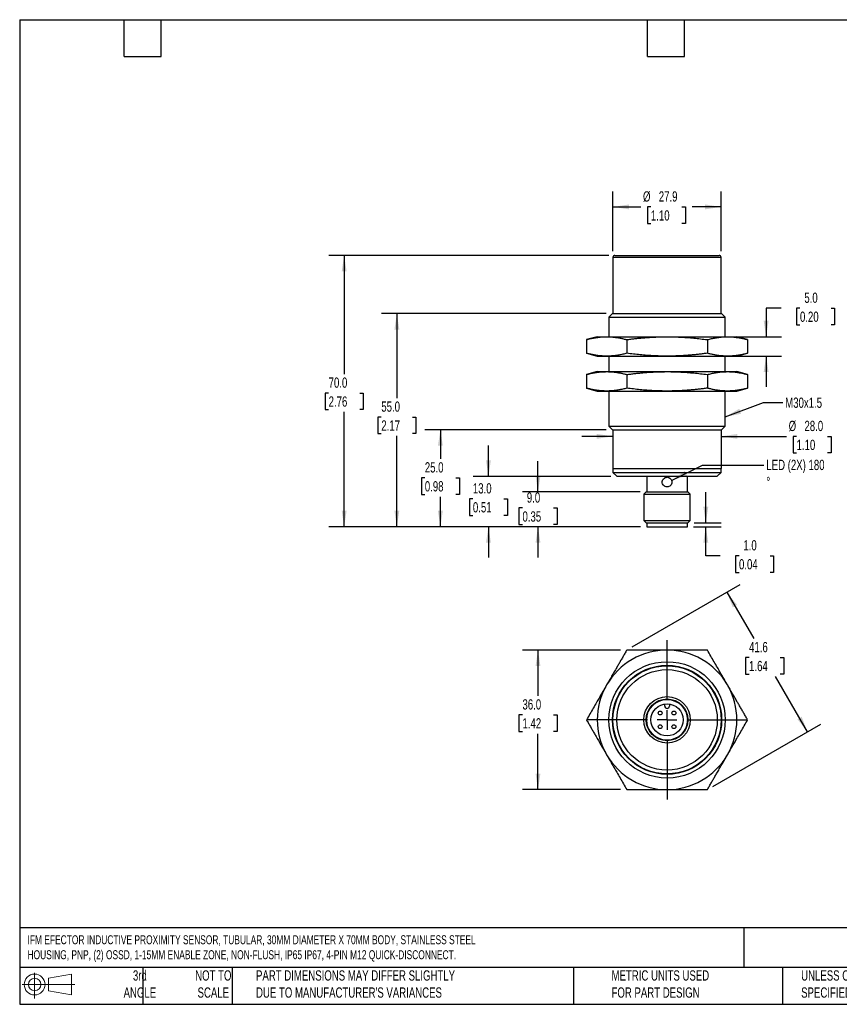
# Model space of a CAD drawing. Header units: millimetres. Extents: x 6 to 273, y 6 to 210.
# Tile 1 of 2: x 6 to 175, y 6 to 210. Entities that reach past the tile are written whole.
import ezdxf

# ---------------------------------------------------------------- set-up
doc = ezdxf.new("R2010")
doc.units = ezdxf.units.MM
doc.linetypes.add('CENTERX2', pattern=[20.32, 12.7, -2.54, 2.54, -2.54])
doc.layers.add('CENTER', color=40, linetype='CENTERX2')
doc.layers.add('DIMENSIONS', color=140, linetype='Continuous', lineweight=25)
doc.layers.add('TEXT', color=140, linetype='Continuous', lineweight=25)
doc.styles.add('SLDTEXTSTYLE0', font='TXT', dxfattribs={"width": 0.7})
doc.dimstyles.new('SLDDIMSTYLE0', dxfattribs={"dimtxt": 2.158008, "dimasz": 3.302, "dimexe": 0, "dimexo": 0.0625, "dimgap": 0.539502, "dimtad": 0, "dimtih": 1, "dimtoh": 1, "dimlfac": 1.25, "dimrnd": 1e-09, "dimzin": 4, "dimdsep": 46, "dimtxsty": 'SLDTEXTSTYLE0', "dimsah": 1, "dimcen": 0.09, "dimadec": 0, "dimazin": 1, "dimtfac": 1, "dimtmove": 0, "dimatfit": 0, "dimfxl": 0, "dimfrac": 2, "dimtolj": 1, "dimtzin": 12, "dimarcsym": 0})
doc.dimstyles.new('SLDDIMSTYLE1', dxfattribs={"dimtxt": 2.158008, "dimasz": 3.302, "dimexe": 0, "dimexo": 0.0625, "dimgap": 0.539502, "dimtad": 0, "dimtih": 1, "dimtoh": 1, "dimlfac": 1.25, "dimrnd": 1e-09, "dimzin": 4, "dimdsep": 46, "dimtxsty": 'SLDTEXTSTYLE0', "dimsah": 1, "dimcen": 0.09, "dimadec": 0, "dimazin": 1, "dimtfac": 1, "dimtofl": 0, "dimtmove": 0, "dimatfit": 3, "dimfxl": 0, "dimfrac": 2, "dimtolj": 1, "dimtzin": 12, "dimarcsym": 0})
doc.dimstyles.new('SLDDIMSTYLE2', dxfattribs={"dimtxt": 2.158008, "dimasz": 3.302, "dimexe": 0, "dimexo": 0.0625, "dimgap": 0.539502, "dimtad": 0, "dimtih": 1, "dimtoh": 1, "dimlfac": 1.25, "dimrnd": 1e-09, "dimzin": 12, "dimdsep": 46, "dimtxsty": 'SLDTEXTSTYLE0', "dimsah": 1, "dimcen": 0.09, "dimadec": 0, "dimazin": 3, "dimtfac": 1, "dimtofl": 0, "dimtmove": 0, "dimatfit": 3, "dimfxl": 0, "dimfrac": 2, "dimtolj": 1, "dimtzin": 12, "dimarcsym": 0})
doc.dimstyles.new('SLDDIMSTYLE3', dxfattribs={"dimtxt": 0.18, "dimasz": 3.302, "dimexe": 0, "dimexo": 0.0625, "dimgap": 0, "dimtad": 0, "dimtih": 1, "dimtoh": 1, "dimdec": 0, "dimrnd": 1e-09, "dimzin": 0, "dimdsep": 46, "dimtxsty": 'Standard', "dimsah": 1, "dimcen": 0.09, "dimadec": 0, "dimazin": 0, "dimtfac": 3.302, "dimtdec": 0, "dimtofl": 0, "dimtmove": 0, "dimatfit": 3, "dimfxl": 0, "dimfrac": 2, "dimtolj": 1, "dimtzin": 0, "dimarcsym": 0})

# ---------------------------------------------------------------- blocks, each defined once
blk = doc.blocks.new('Block11')
at = {"color": 7, "linetype": 'Continuous', "lineweight": 18}
for p, q in [((2.59, 5.31), (2.59, 0)), ((5.48, 4.17), (10.18, 5.03)), ((5.48, 1.6), (5.48, 4.17)), ((10.18, 5.03), (10.18, 0.73)), ((0, 2.88), (10.87, 2.88)), ((5.48, 1.6), (10.18, 0.73))]:
    blk.add_line(p, q, dxfattribs=at)
for radius in [2.15, 1.29]:
    blk.add_circle((2.59, 2.88), radius, dxfattribs=at)
blk = doc.blocks.new('Block12')
at = {"color": 7, "linetype": 'Continuous'}
blk.add_blockref('Block11', (0, 0), dxfattribs=at)
blk = doc.blocks.new('_D')
at = {"layer": 'DIMENSIONS'}
for p, q in [((147.93, 105.71), (147.93, 112.06)), ((145.51, 105.71), (151.11, 105.71)), ((145.4, 104.91), (151.11, 104.91)), ((147.93, 98.92), (147.93, 104.91)), ((150.89, 98.92), (147.93, 98.92)), ((154.78, 98.92), (154.06, 98.92)), ((154.06, 98.92), (154.06, 95.49)), ((161.19, 98.92), (161.92, 98.92)), ((161.92, 98.92), (161.92, 95.49)), ((154.06, 95.49), (154.78, 95.49)), ((161.92, 95.49), (161.19, 95.49))]:
    blk.add_line(p, q, dxfattribs=at)
for points in [[(147.93, 105.71), (148.44, 109.02), (147.42, 109.02)], [(147.93, 104.91), (147.42, 101.61), (148.44, 101.61)]]:
    blk.add_solid(points, dxfattribs=at)
at = {"layer": 'DIMENSIONS', "char_height": 2.117, "attachment_point": 1, "style": 'SLDTEXTSTYLE0'}
for s, insert in [('1.0', (155.68, 102.14)), ('0.04', (154.78, 98.22))]:
    blk.add_mtext(s, dxfattribs=dict(at, insert=insert))
blk = doc.blocks.new('_D_1')
at = {"layer": 'DIMENSIONS'}
for p, q in [((113.3, 112.11), (113.3, 118.46)), ((134.36, 112.11), (110.13, 112.11)), ((110.1, 108.78), (109.37, 108.78)), ((109.37, 108.78), (109.37, 105.35)), ((116.51, 108.78), (117.24, 108.78)), ((117.24, 108.78), (117.24, 105.35)), ((109.37, 105.35), (110.1, 105.35)), ((134.46, 104.91), (110.13, 104.91)), ((113.3, 104.91), (113.3, 98.56)), ((117.24, 105.35), (116.51, 105.35))]:
    blk.add_line(p, q, dxfattribs=at)
for points in [[(113.3, 112.11), (113.81, 115.42), (112.8, 115.42)], [(113.3, 104.91), (112.8, 101.61), (113.81, 101.61)]]:
    blk.add_solid(points, dxfattribs=at)
at = {"layer": 'DIMENSIONS', "char_height": 2.117, "attachment_point": 1, "style": 'SLDTEXTSTYLE0'}
for s, insert in [('9.0', (111, 112)), ('0.35', (110.1, 108.08))]:
    blk.add_mtext(s, dxfattribs=dict(at, insert=insert))
blk = doc.blocks.new('_D_2')
at = {"layer": 'DIMENSIONS'}
for p, q in [((103.08, 115.31), (103.08, 121.66)), ((128.3, 115.31), (99.9, 115.31)), ((99.87, 110.68), (99.14, 110.68)), ((99.14, 110.68), (99.14, 107.25)), ((106.28, 110.68), (107.01, 110.68)), ((107.01, 110.68), (107.01, 107.25)), ((99.14, 107.25), (99.87, 107.25)), ((107.01, 107.25), (106.28, 107.25)), ((134.46, 104.91), (99.9, 104.91)), ((103.08, 104.91), (103.08, 98.56))]:
    blk.add_line(p, q, dxfattribs=at)
for points in [[(103.08, 115.31), (103.58, 118.62), (102.57, 118.62)], [(103.08, 104.91), (102.57, 101.61), (103.58, 101.61)]]:
    blk.add_solid(points, dxfattribs=at)
at = {"layer": 'DIMENSIONS', "char_height": 2.117, "attachment_point": 1, "style": 'SLDTEXTSTYLE0'}
for s, insert in [('13.0', (99.87, 113.89)), ('0.51', (99.87, 109.98))]:
    blk.add_mtext(s, dxfattribs=dict(at, insert=insert))
blk = doc.blocks.new('_D_3')
at = {"layer": 'DIMENSIONS'}
for p, q in [((127.4, 124.91), (89.98, 124.91)), ((93.16, 124.91), (93.16, 118.93)), ((89.95, 115.01), (89.23, 115.01)), ((89.23, 115.01), (89.23, 111.58)), ((96.36, 115.01), (97.09, 115.01)), ((97.09, 115.01), (97.09, 111.58)), ((89.23, 111.58), (89.95, 111.58)), ((93.16, 104.91), (93.16, 111.1)), ((97.09, 111.58), (96.36, 111.58)), ((134.46, 104.91), (89.98, 104.91))]:
    blk.add_line(p, q, dxfattribs=at)
for points in [[(93.16, 124.91), (92.65, 121.61), (93.67, 121.61)], [(93.16, 104.91), (93.67, 108.22), (92.65, 108.22)]]:
    blk.add_solid(points, dxfattribs=at)
at = {"layer": 'DIMENSIONS', "char_height": 2.117, "attachment_point": 1, "style": 'SLDTEXTSTYLE0'}
for s, insert in [('25.0', (89.95, 118.22)), ('0.98', (89.95, 114.31))]:
    blk.add_mtext(s, dxfattribs=dict(at, insert=insert))
blk = doc.blocks.new('_D_4')
at = {"layer": 'DIMENSIONS'}
for p, q in [((127.4, 148.91), (81.01, 148.91)), ((84.18, 148.91), (84.18, 131.46)), ((80.97, 127.55), (80.25, 127.55)), ((80.25, 127.55), (80.25, 124.12)), ((87.39, 127.55), (88.11, 127.55)), ((88.11, 127.55), (88.11, 124.12)), ((80.25, 124.12), (80.97, 124.12)), ((88.11, 124.12), (87.39, 124.12)), ((84.18, 104.91), (84.18, 123.64)), ((134.46, 104.91), (81.01, 104.91))]:
    blk.add_line(p, q, dxfattribs=at)
for points in [[(84.18, 148.91), (83.67, 145.61), (84.69, 145.61)], [(84.18, 104.91), (84.69, 108.22), (83.67, 108.22)]]:
    blk.add_solid(points, dxfattribs=at)
at = {"layer": 'DIMENSIONS', "char_height": 2.117, "attachment_point": 1, "style": 'SLDTEXTSTYLE0'}
for s, insert in [('55.0', (80.97, 130.76)), ('2.17', (80.97, 126.85))]:
    blk.add_mtext(s, dxfattribs=dict(at, insert=insert))
blk = doc.blocks.new('_D_5')
at = {"layer": 'DIMENSIONS'}
for p, q in [((127.9, 160.91), (70.13, 160.91)), ((73.3, 160.91), (73.3, 136.41)), ((70.1, 132.5), (69.37, 132.5)), ((69.37, 132.5), (69.37, 129.07)), ((76.51, 132.5), (77.24, 132.5)), ((77.24, 132.5), (77.24, 129.07)), ((69.37, 129.07), (70.1, 129.07)), ((73.3, 104.91), (73.3, 128.59)), ((77.24, 129.07), (76.51, 129.07)), ((134.46, 104.91), (70.13, 104.91))]:
    blk.add_line(p, q, dxfattribs=at)
for points in [[(73.3, 160.91), (72.8, 157.61), (73.81, 157.61)], [(73.3, 104.91), (73.81, 108.22), (72.8, 108.22)]]:
    blk.add_solid(points, dxfattribs=at)
at = {"layer": 'DIMENSIONS', "char_height": 2.117, "attachment_point": 1, "style": 'SLDTEXTSTYLE0'}
for s, insert in [('70.0', (70.1, 135.71)), ('2.76', (70.1, 131.8))]:
    blk.add_mtext(s, dxfattribs=dict(at, insert=insert))
blk = doc.blocks.new('_D_6')
at = {"layer": 'DIMENSIONS'}
for p, q in [((128.77, 161.78), (128.77, 174.09)), ((151.09, 161.78), (151.09, 174.09)), ((128.77, 170.91), (134.49, 170.91)), ((136.6, 170.91), (135.87, 170.91)), ((135.87, 170.91), (135.87, 167.48)), ((143.01, 170.91), (143.74, 170.91)), ((143.74, 170.91), (143.74, 167.48)), ((151.09, 170.91), (145.12, 170.91)), ((135.87, 167.48), (136.6, 167.48)), ((143.74, 167.48), (143.01, 167.48))]:
    blk.add_line(p, q, dxfattribs=at)
for points in [[(128.77, 170.91), (132.08, 170.41), (132.08, 171.42)], [(151.09, 170.91), (147.79, 171.42), (147.79, 170.41)]]:
    blk.add_solid(points, dxfattribs=at)
at = {"layer": 'DIMENSIONS', "char_height": 2.117, "attachment_point": 1, "style": 'SLDTEXTSTYLE0'}
for s, insert in [('%%c', (134.97, 174.13)), ('27.9', (138.23, 174.13)), ('1.10', (136.6, 170.21))]:
    blk.add_mtext(s, dxfattribs=dict(at, insert=insert))
blk = doc.blocks.new('_D_7')
at = {"layer": 'DIMENSIONS'}
for p, q in [((163.47, 150.02), (160.38, 150.02)), ((160.38, 150.02), (160.38, 144.11)), ((167.36, 150.02), (166.63, 150.02)), ((166.63, 150.02), (166.63, 146.59)), ((173.77, 150.02), (174.49, 150.02)), ((174.49, 150.02), (174.49, 146.59)), ((166.63, 146.59), (167.36, 146.59)), ((174.49, 146.59), (173.77, 146.59)), ((153.68, 144.11), (163.56, 144.11)), ((153.68, 140.11), (163.56, 140.11)), ((160.38, 140.11), (160.38, 133.76))]:
    blk.add_line(p, q, dxfattribs=at)
for points in [[(160.38, 144.11), (160.89, 147.42), (159.87, 147.42)], [(160.38, 140.11), (159.87, 136.81), (160.89, 136.81)]]:
    blk.add_solid(points, dxfattribs=at)
at = {"layer": 'DIMENSIONS', "char_height": 2.117, "attachment_point": 1, "style": 'SLDTEXTSTYLE0'}
for s, insert in [('5.0', (168.26, 153.23)), ('0.20', (167.36, 149.31))]:
    blk.add_mtext(s, dxfattribs=dict(at, insert=insert))
blk = doc.blocks.new('_D_8')
at = {"layer": 'DIMENSIONS'}
for p, q in [((128.73, 123.56), (122.38, 123.56)), ((151.13, 123.56), (164.55, 123.56)), ((166.66, 123.56), (165.93, 123.56)), ((165.93, 123.56), (165.93, 120.13)), ((173.07, 123.56), (173.8, 123.56)), ((173.8, 123.56), (173.8, 120.13)), ((165.93, 120.13), (166.66, 120.13)), ((173.8, 120.13), (173.07, 120.13))]:
    blk.add_line(p, q, dxfattribs=at)
for points in [[(128.73, 123.56), (125.43, 124.06), (125.43, 123.05)], [(151.13, 123.56), (154.44, 123.05), (154.44, 124.06)]]:
    blk.add_solid(points, dxfattribs=at)
at = {"layer": 'DIMENSIONS', "char_height": 2.117, "attachment_point": 1, "style": 'SLDTEXTSTYLE0'}
for s, insert in [('%%c', (165.03, 126.77)), ('28.0', (168.29, 126.77)), ('1.10', (166.66, 122.86))]:
    blk.add_mtext(s, dxfattribs=dict(at, insert=insert))
blk = doc.blocks.new('_D_9')
at = {"layer": 'DIMENSIONS'}
for p, q in [((130.35, 79.45), (110.13, 79.45)), ((113.3, 79.45), (113.3, 70)), ((110.1, 66.09), (109.37, 66.09)), ((109.37, 66.09), (109.37, 62.66)), ((116.51, 66.09), (117.24, 66.09)), ((117.24, 66.09), (117.24, 62.66)), ((109.37, 62.66), (110.1, 62.66)), ((113.3, 50.65), (113.3, 62.18)), ((117.24, 62.66), (116.51, 62.66)), ((130.35, 50.65), (110.13, 50.65))]:
    blk.add_line(p, q, dxfattribs=at)
for points in [[(113.3, 79.45), (112.8, 76.15), (113.81, 76.15)], [(113.3, 50.65), (113.81, 53.96), (112.8, 53.96)]]:
    blk.add_solid(points, dxfattribs=at)
at = {"layer": 'DIMENSIONS', "char_height": 2.117, "attachment_point": 1, "style": 'SLDTEXTSTYLE0'}
for s, insert in [('36.0', (110.1, 69.3)), ('1.42', (110.1, 65.39))]:
    blk.add_mtext(s, dxfattribs=dict(at, insert=insert))
blk = doc.blocks.new('_D_10')
at = {"layer": 'DIMENSIONS'}
for p, q in [((132.72, 80.09), (155.04, 92.98)), ((152.29, 91.39), (157.81, 81.83)), ((156.86, 77.92), (156.13, 77.92)), ((156.13, 77.92), (156.13, 74.49)), ((163.27, 77.92), (164, 77.92)), ((164, 77.92), (164, 74.49)), ((156.13, 74.49), (156.86, 74.49)), ((168.92, 62.59), (162.32, 74.01)), ((164, 74.49), (163.27, 74.49)), ((149.35, 51.29), (171.67, 64.18))]:
    blk.add_line(p, q, dxfattribs=at)
for points in [[(152.29, 91.39), (153.5, 88.27), (154.38, 88.78)], [(168.92, 62.59), (167.71, 65.7), (166.83, 65.19)]]:
    blk.add_solid(points, dxfattribs=at)
at = {"layer": 'DIMENSIONS', "char_height": 2.117, "attachment_point": 1, "style": 'SLDTEXTSTYLE0'}
for s, insert in [('41.6', (156.86, 81.13)), ('1.64', (156.86, 77.22))]:
    blk.add_mtext(s, dxfattribs=dict(at, insert=insert))
blk = doc.blocks.new('SW_CENTERMARKSYMBOL_0')
at = {"layer": 'CENTER', "color": 0}
for p, q in [((0, 4.064), (0, 16.432)), ((-4.064, 0), (-16.432, 0)), ((0, 0), (-2.032, 0)), ((0, 0), (0, 2.032)), ((0, 0), (0, -2.032)), ((0, 0), (2.032, 0)), ((4.064, 0), (16.432, 0)), ((0, -4.064), (0, -16.432))]:
    blk.add_line(p, q, dxfattribs=at)

msp = doc.modelspace()

# ---------------------------------------------------------------- linework, layer by layer
for p, q in [((129.1746, 160.9146), (150.6946, 160.9146)), ((128.7746, 160.5146), (128.7746, 148.9146)), ((128.7746, 160.5146), (151.0946, 160.5146)), ((151.0946, 148.9146), (151.0946, 160.5146)), ((128.6706, 148.9146), (127.9346, 148.1786)), ((128.6706, 148.9146), (151.1986, 148.9146)), ((151.9346, 148.1786), (151.1986, 148.9146)), ((127.9346, 148.1786), (127.9346, 144.1146)), ((127.9346, 148.1786), (151.9346, 148.1786)), ((151.9346, 144.1146), (151.9346, 148.1786)), ((125.5346, 144.1146), (123.3044, 143.517)), ((123.3069, 143.5177), (123.3069, 140.7115)), ((125.5346, 144.1146), (127.4638, 144.1146)), ((127.4638, 144.1146), (139.9346, 144.1146)), ((131.6208, 143.5177), (131.6208, 140.7115)), ((139.9346, 144.1146), (152.4054, 144.1146)), ((148.2485, 143.5177), (148.2485, 140.7115)), ((152.4054, 144.1146), (154.3346, 144.1146)), ((156.5648, 143.517), (154.3346, 144.1146)), ((156.5623, 143.5177), (156.5623, 140.7115)), ((123.3044, 140.7122), (125.5346, 140.1146)), ((154.3346, 140.1146), (156.5648, 140.7122)), ((125.5346, 140.1146), (127.4638, 140.1146)), ((127.4638, 140.1146), (139.9346, 140.1146)), ((127.9346, 140.1146), (127.9346, 136.9146)), ((139.9346, 140.1146), (152.4054, 140.1146)), ((151.9346, 136.9146), (151.9346, 140.1146)), ((152.4054, 140.1146), (154.3346, 140.1146)), ((125.5346, 136.9146), (123.3044, 136.317)), ((123.3069, 136.3177), (123.3069, 133.5115)), ((125.5346, 136.9146), (127.4638, 136.9146)), ((127.4638, 136.9146), (139.9346, 136.9146)), ((131.6208, 136.3177), (131.6208, 133.5115)), ((139.9346, 136.9146), (152.4054, 136.9146)), ((148.2485, 136.3177), (148.2485, 133.5115)), ((152.4054, 136.9146), (154.3346, 136.9146)), ((156.5648, 136.317), (154.3346, 136.9146)), ((156.5623, 136.3177), (156.5623, 133.5115)), ((123.3044, 133.5122), (125.5346, 132.9146)), ((125.5346, 132.9146), (127.4638, 132.9146)), ((127.4638, 132.9146), (139.9346, 132.9146)), ((127.9346, 132.9146), (127.9346, 125.6506)), ((139.9346, 132.9146), (152.4054, 132.9146)), ((151.9346, 125.6506), (151.9346, 132.9146)), ((152.4054, 132.9146), (154.3346, 132.9146)), ((154.3346, 132.9146), (156.5648, 133.5122)), ((127.9346, 125.6506), (128.6706, 124.9146)), ((127.9346, 125.6506), (151.9346, 125.6506)), ((128.6706, 124.9146), (151.1986, 124.9146)), ((128.7346, 124.9146), (128.7346, 116.9146)), ((151.1346, 116.9146), (151.1346, 124.9146)), ((151.1986, 124.9146), (151.9346, 125.6506)), ((128.7346, 116.9146), (151.1346, 116.9146)), ((128.7746, 116.9146), (128.7746, 116.1146)), ((128.7746, 116.1146), (129.5746, 115.3146)), ((128.7746, 116.1146), (151.0946, 116.1146)), ((150.2946, 115.3146), (151.0946, 116.1146)), ((151.0946, 116.1146), (151.0946, 116.9146)), ((129.5746, 115.3146), (150.2946, 115.3146)), ((135.7346, 115.3146), (135.7346, 112.1146)), ((144.1346, 112.1146), (144.1346, 115.3146)), ((135.6254, 112.1146), (135.1346, 111.6238)), ((135.6254, 112.1146), (144.2438, 112.1146)), ((144.7346, 111.6238), (144.2438, 112.1146)), ((135.1346, 111.6238), (135.1346, 106.2054)), ((135.1346, 111.6238), (144.7346, 111.6238)), ((144.7346, 106.2054), (144.7346, 111.6238)), ((135.1346, 106.2054), (135.6254, 105.7146)), ((135.1346, 106.2054), (144.7346, 106.2054)), ((135.6254, 105.7146), (144.2438, 105.7146)), ((135.7346, 105.7146), (135.7346, 104.9146)), ((144.1346, 104.9146), (144.1346, 105.7146)), ((144.2438, 105.7146), (144.7346, 106.2054)), ((135.7346, 104.9146), (144.1346, 104.9146)), ((139.4546, 67.8939), (139.4546, 68.3391)), ((140.4146, 68.3391), (140.4146, 67.8939))]:
    msp.add_line(p, q)
for centre, radius in [((139.9346, 65.0539), 12), ((139.9346, 65.0539), 11.264), ((139.9346, 65.0539), 11.2), ((139.9346, 65.0539), 11.16), ((139.9346, 65.0539), 10.36), ((139.9346, 65.0539), 4.8), ((139.9346, 65.0539), 4.3092), ((139.9346, 65.0539), 4.2), ((139.9346, 65.0539), 3.32), ((138.5204, 66.4682), 0.4), ((141.3488, 66.4682), 0.4), ((138.5204, 63.6397), 0.4), ((141.3488, 63.6397), 0.4)]:
    msp.add_circle(centre, radius)
for centre, radius, start, end in [((129.1746, 160.5146), 0.4, 90, 180), ((150.6946, 160.5146), 0.4, 0, 90), ((139.9346, 65.0539), 14.4, 90, 150), ((139.9346, 65.0539), 14.4, 30, 90), ((139.9346, 65.0539), 14.4, 150, 210), ((139.9346, 65.0539), 14.4, 330, 30), ((139.9346, 67.8939), 0.48, 180, 0), ((139.9346, 65.0539), 14.4, 210, 270), ((139.9346, 65.0539), 14.4, 270, 330)]:
    msp.add_arc(centre, radius, start, end)
for points, knots in [([(123.3069, 143.5177), (123.4489, 143.5549), (123.7306, 143.6287), (124.1508, 143.7273), (124.5656, 143.8155), (124.9764, 143.8926), (125.4227, 143.9649), (125.9053, 144.0285), (126.425, 144.0777), (126.9444, 144.1089), (127.2908, 144.1127), (127.4638, 144.1146)], [0, 0, 0, 0, 0.10300605, 0.20428875, 0.30416921, 0.40300515, 0.50119005, 0.62638881, 0.75076964, 0.87553625, 1, 1, 1, 1]), ([(127.4638, 144.1146), (127.5504, 144.1142), (127.7235, 144.1132), (127.9831, 144.1054), (128.2429, 144.093), (128.589, 144.0697), (129.0226, 144.0284), (129.5961, 143.953), (130.2278, 143.8447), (130.9207, 143.6986), (131.3855, 143.5785), (131.6208, 143.5177)], [0, 0, 0, 0, 0.062275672, 0.124463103, 0.186727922, 0.249233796, 0.373610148, 0.498813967, 0.662788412, 0.829298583, 1, 1, 1, 1]), ([(131.6208, 143.5177), (131.9045, 143.5549), (132.4671, 143.6286), (133.3063, 143.7271), (134.1349, 143.8152), (134.9561, 143.8923), (135.8487, 143.9647), (136.8137, 144.0283), (137.8543, 144.0776), (138.8939, 144.1088), (139.588, 144.1127), (139.9346, 144.1146)], [0, 0, 0, 0, 0.10290187, 0.20408407, 0.30386663, 0.40260607, 0.50069453, 0.62595059, 0.75038645, 0.87534511, 1, 1, 1, 1]), ([(139.9346, 144.1146), (140.1076, 144.1142), (140.4534, 144.1132), (140.9721, 144.1054), (141.4914, 144.093), (142.1836, 144.0697), (143.0505, 144.0285), (144.1982, 143.9531), (145.4611, 143.8448), (146.8474, 143.6986), (147.7776, 143.5785), (148.2485, 143.5177)], [0, 0, 0, 0, 0.06222476, 0.1243616, 0.18657576, 0.24903051, 0.37344116, 0.4986789, 0.66269714, 0.82925183, 1, 1, 1, 1]), ([(148.2485, 143.5177), (148.3904, 143.5549), (148.672, 143.6287), (149.0918, 143.7273), (149.5065, 143.8155), (149.9176, 143.8926), (150.3643, 143.9649), (150.8466, 144.0285), (151.3667, 144.0777), (151.8857, 144.1089), (152.2323, 144.1127), (152.4054, 144.1146)], [0, 0, 0, 0, 0.10300605, 0.20428875, 0.30416921, 0.40300515, 0.50119005, 0.62638881, 0.75076964, 0.87553625, 1, 1, 1, 1]), ([(152.4054, 144.1146), (152.4919, 144.1142), (152.665, 144.1132), (152.9245, 144.1054), (153.1844, 144.093), (153.5307, 144.0697), (153.9639, 144.0284), (154.5378, 143.953), (155.1686, 143.8447), (155.8617, 143.6986), (156.3268, 143.5785), (156.5623, 143.5177)], [0, 0, 0, 0, 0.06227567, 0.1244631, 0.18672792, 0.2492338, 0.37361015, 0.49881397, 0.66278841, 0.82929858, 1, 1, 1, 1]), ([(127.4638, 140.1146), (127.3773, 140.1151), (127.2043, 140.1161), (126.9447, 140.1239), (126.6848, 140.1363), (126.3386, 140.1596), (125.9053, 140.2009), (125.3314, 140.2763), (124.7006, 140.3845), (124.0075, 140.5307), (123.5424, 140.6508), (123.3069, 140.7115)], [0, 0, 0, 0, 0.06227567, 0.1244631, 0.18672792, 0.2492338, 0.37361015, 0.49881397, 0.66278841, 0.82929858, 1, 1, 1, 1]), ([(131.6208, 140.7115), (131.4788, 140.6743), (131.1973, 140.6005), (130.7775, 140.502), (130.3627, 140.4138), (129.9516, 140.3366), (129.5049, 140.2643), (129.0226, 140.2008), (128.5025, 140.1516), (127.9835, 140.1204), (127.6369, 140.1166), (127.4638, 140.1146)], [0, 0, 0, 0, 0.10300605, 0.20428875, 0.30416921, 0.40300515, 0.50119005, 0.62638881, 0.75076964, 0.87553625, 1, 1, 1, 1]), ([(139.9346, 140.1146), (139.7612, 140.1151), (139.4146, 140.1161), (138.8946, 140.1239), (138.3742, 140.1364), (137.6811, 140.1597), (136.8137, 140.2011), (135.6664, 140.2765), (134.4046, 140.3848), (133.02, 140.5309), (132.091, 140.6508), (131.6208, 140.7115)], [0, 0, 0, 0, 0.0623715, 0.12465424, 0.1870146, 0.24961699, 0.37404836, 0.49930948, 0.66312325, 0.82947011, 1, 1, 1, 1]), ([(148.2485, 140.7115), (147.9644, 140.6743), (147.401, 140.6005), (146.5608, 140.5019), (145.7311, 140.4137), (144.9089, 140.3366), (144.0157, 140.2642), (143.0505, 140.2007), (142.0108, 140.1516), (140.9728, 140.1204), (140.2804, 140.1166), (139.9346, 140.1146)], [0, 0, 0, 0, 0.10303444, 0.20434455, 0.30425169, 0.40311392, 0.50132511, 0.62655779, 0.75097292, 0.87563775, 1, 1, 1, 1]), ([(152.4054, 140.1146), (152.3188, 140.1151), (152.1457, 140.1161), (151.8861, 140.1239), (151.6263, 140.1363), (151.2802, 140.1596), (150.8467, 140.2009), (150.2731, 140.2763), (149.6414, 140.3845), (148.9485, 140.5307), (148.4837, 140.6508), (148.2485, 140.7115)], [0, 0, 0, 0, 0.06227567, 0.1244631, 0.18672792, 0.2492338, 0.37361015, 0.49881397, 0.66278841, 0.82929858, 1, 1, 1, 1]), ([(156.5623, 140.7115), (156.4203, 140.6743), (156.1386, 140.6005), (155.7184, 140.502), (155.3036, 140.4138), (154.8929, 140.3366), (154.4465, 140.2643), (153.9639, 140.2008), (153.4442, 140.1516), (152.9248, 140.1204), (152.5784, 140.1166), (152.4054, 140.1146)], [0, 0, 0, 0, 0.10300605, 0.20428875, 0.30416921, 0.40300515, 0.50119005, 0.62638881, 0.75076964, 0.87553625, 1, 1, 1, 1]), ([(123.3069, 136.3177), (123.4489, 136.3549), (123.7306, 136.4287), (124.1508, 136.5273), (124.5656, 136.6155), (124.9764, 136.6926), (125.4227, 136.7649), (125.9053, 136.8285), (126.425, 136.8777), (126.9444, 136.9089), (127.2908, 136.9127), (127.4638, 136.9146)], [0, 0, 0, 0, 0.10300605, 0.20428875, 0.30416921, 0.40300515, 0.50119005, 0.62638881, 0.75076964, 0.87553625, 1, 1, 1, 1]), ([(127.4638, 136.9146), (127.5504, 136.9142), (127.7235, 136.9132), (127.9831, 136.9054), (128.2429, 136.893), (128.589, 136.8697), (129.0226, 136.8284), (129.5961, 136.753), (130.2278, 136.6447), (130.9207, 136.4986), (131.3855, 136.3785), (131.6208, 136.3177)], [0, 0, 0, 0, 0.062275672, 0.124463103, 0.186727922, 0.249233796, 0.373610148, 0.498813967, 0.662788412, 0.829298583, 1, 1, 1, 1]), ([(131.6208, 136.3177), (131.9045, 136.3549), (132.4671, 136.4286), (133.3063, 136.5271), (134.1349, 136.6152), (134.9561, 136.6923), (135.8487, 136.7647), (136.8137, 136.8283), (137.8543, 136.8776), (138.8939, 136.9088), (139.588, 136.9127), (139.9346, 136.9146)], [0, 0, 0, 0, 0.10290187, 0.20408407, 0.30386663, 0.40260607, 0.50069453, 0.62595059, 0.75038645, 0.87534511, 1, 1, 1, 1]), ([(139.9346, 136.9146), (140.1076, 136.9142), (140.4534, 136.9132), (140.9721, 136.9054), (141.4914, 136.893), (142.1836, 136.8697), (143.0505, 136.8285), (144.1982, 136.7531), (145.4611, 136.6448), (146.8474, 136.4986), (147.7776, 136.3785), (148.2485, 136.3177)], [0, 0, 0, 0, 0.06222476, 0.1243616, 0.18657576, 0.24903051, 0.37344116, 0.4986789, 0.66269714, 0.82925183, 1, 1, 1, 1]), ([(148.2485, 136.3177), (148.3904, 136.3549), (148.672, 136.4287), (149.0918, 136.5273), (149.5065, 136.6155), (149.9176, 136.6926), (150.3643, 136.7649), (150.8466, 136.8285), (151.3667, 136.8777), (151.8857, 136.9089), (152.2323, 136.9127), (152.4054, 136.9146)], [0, 0, 0, 0, 0.10300605, 0.20428875, 0.30416921, 0.40300515, 0.50119005, 0.62638881, 0.75076964, 0.87553625, 1, 1, 1, 1]), ([(152.4054, 136.9146), (152.4919, 136.9142), (152.665, 136.9132), (152.9245, 136.9054), (153.1844, 136.893), (153.5307, 136.8697), (153.9639, 136.8284), (154.5378, 136.753), (155.1686, 136.6447), (155.8617, 136.4986), (156.3268, 136.3785), (156.5623, 136.3177)], [0, 0, 0, 0, 0.06227567, 0.1244631, 0.18672792, 0.2492338, 0.37361015, 0.49881397, 0.66278841, 0.82929858, 1, 1, 1, 1]), ([(127.4638, 132.9146), (127.3773, 132.9151), (127.2043, 132.9161), (126.9447, 132.9239), (126.6848, 132.9363), (126.3386, 132.9596), (125.9053, 133.0009), (125.3314, 133.0763), (124.7006, 133.1845), (124.0075, 133.3307), (123.5424, 133.4508), (123.3069, 133.5115)], [0, 0, 0, 0, 0.06227567, 0.1244631, 0.18672792, 0.2492338, 0.37361015, 0.49881397, 0.66278841, 0.82929858, 1, 1, 1, 1]), ([(131.6208, 133.5115), (131.4788, 133.4743), (131.1973, 133.4005), (130.7775, 133.302), (130.3627, 133.2138), (129.9516, 133.1366), (129.5049, 133.0643), (129.0226, 133.0008), (128.5025, 132.9516), (127.9835, 132.9204), (127.6369, 132.9166), (127.4638, 132.9146)], [0, 0, 0, 0, 0.10300605, 0.20428875, 0.30416921, 0.40300515, 0.50119005, 0.62638881, 0.75076964, 0.87553625, 1, 1, 1, 1]), ([(139.9346, 132.9146), (139.7612, 132.9151), (139.4146, 132.9161), (138.8946, 132.9239), (138.3742, 132.9364), (137.6811, 132.9597), (136.8137, 133.0011), (135.6664, 133.0765), (134.4046, 133.1848), (133.02, 133.3309), (132.091, 133.4508), (131.6208, 133.5115)], [0, 0, 0, 0, 0.0623715, 0.12465424, 0.1870146, 0.24961699, 0.37404836, 0.49930948, 0.66312325, 0.82947011, 1, 1, 1, 1]), ([(148.2485, 133.5115), (147.9644, 133.4743), (147.401, 133.4005), (146.5608, 133.3019), (145.7311, 133.2137), (144.9089, 133.1366), (144.0157, 133.0642), (143.0505, 133.0007), (142.0108, 132.9516), (140.9728, 132.9204), (140.2804, 132.9166), (139.9346, 132.9146)], [0, 0, 0, 0, 0.10303444, 0.20434455, 0.30425169, 0.40311392, 0.50132511, 0.62655779, 0.75097292, 0.87563775, 1, 1, 1, 1]), ([(152.4054, 132.9146), (152.3188, 132.9151), (152.1457, 132.9161), (151.8861, 132.9239), (151.6263, 132.9363), (151.2802, 132.9596), (150.8467, 133.0009), (150.2731, 133.0763), (149.6414, 133.1845), (148.9485, 133.3307), (148.4837, 133.4508), (148.2485, 133.5115)], [0, 0, 0, 0, 0.06227567, 0.1244631, 0.18672792, 0.2492338, 0.37361015, 0.49881397, 0.66278841, 0.82929858, 1, 1, 1, 1]), ([(156.5623, 133.5115), (156.4203, 133.4743), (156.1386, 133.4005), (155.7184, 133.302), (155.3036, 133.2138), (154.8929, 133.1366), (154.4465, 133.0643), (153.9639, 133.0008), (153.4442, 132.9516), (152.9248, 132.9204), (152.5784, 132.9166), (152.4054, 132.9146)], [0, 0, 0, 0, 0.10300605, 0.20428875, 0.30416921, 0.40300515, 0.50119005, 0.62638881, 0.75076964, 0.87553625, 1, 1, 1, 1]), ([(139.9346, 113.1146), (140.0673, 113.1146), (140.1987, 113.1414), (140.4394, 113.2416), (140.5505, 113.3161), (140.734, 113.4999), (140.8083, 113.6109), (140.8834, 113.7919), (140.9027, 113.8558), (140.9282, 113.9841), (140.9346, 114.0492), (140.9345, 114.2472), (140.9084, 114.3773), (140.8073, 114.6204), (140.7334, 114.7302), (140.5489, 114.9144), (140.438, 114.9885), (140.197, 115.0884), (140.065, 115.1147), (139.8034, 115.1146), (139.6717, 115.0883), (139.4303, 114.988), (139.3201, 114.9144), (139.1347, 114.7289), (139.0612, 114.619), (138.9857, 114.4369), (138.9667, 114.3745), (138.9411, 114.246), (138.9346, 114.1795), (138.9347, 113.9831), (138.9612, 113.8511), (139.0611, 113.6107), (139.1355, 113.4996), (139.3192, 113.3158), (139.4299, 113.2415), (139.6718, 113.1409), (139.802, 113.1146), (139.9346, 113.1146)], [0, 0, 0, 0, 0.0625, 0.0625, 0.125, 0.125, 0.1875, 0.1875, 0.21875, 0.21875, 0.25, 0.25, 0.3125, 0.3125, 0.375, 0.375, 0.4375, 0.4375, 0.5, 0.5, 0.5625, 0.5625, 0.625, 0.625, 0.6875, 0.6875, 0.71875, 0.71875, 0.75, 0.75, 0.8125, 0.8125, 0.875, 0.875, 0.9375, 0.9375, 1, 1, 1, 1]), ([(131.6208, 79.4539), (131.4788, 79.208), (131.1973, 78.7202), (130.7775, 77.9926), (130.3627, 77.2742), (129.9516, 76.5625), (129.5049, 75.7893), (129.0226, 74.9535), (128.5025, 74.0532), (127.9835, 73.1537), (127.6369, 72.5536), (127.4638, 72.2539)], [0, 0, 0, 0, 0.10300605, 0.20428875, 0.30416921, 0.40300515, 0.50119005, 0.62638881, 0.75076964, 0.87553625, 1, 1, 1, 1]), ([(139.9346, 79.4539), (139.7612, 79.4539), (139.4146, 79.4539), (138.8946, 79.4539), (138.3742, 79.4539), (137.6811, 79.454), (136.8137, 79.4538), (135.6664, 79.454), (134.4046, 79.4535), (133.02, 79.4537), (132.091, 79.4538), (131.6208, 79.4539)], [0, 0, 0, 0, 0.0623715, 0.12465424, 0.1870146, 0.24961699, 0.37404836, 0.49930948, 0.66312325, 0.82947011, 1, 1, 1, 1]), ([(148.2485, 79.4539), (147.9644, 79.4539), (147.401, 79.4538), (146.5608, 79.4536), (145.7311, 79.4536), (144.9089, 79.4538), (144.0157, 79.454), (143.0505, 79.4538), (142.0108, 79.4541), (140.9728, 79.4538), (140.2804, 79.4539), (139.9346, 79.4539)], [0, 0, 0, 0, 0.10303444, 0.20434455, 0.30425169, 0.40311392, 0.50132511, 0.62655779, 0.75097292, 0.87563775, 1, 1, 1, 1]), ([(152.4054, 72.2539), (152.3188, 72.4039), (152.1457, 72.7036), (151.8861, 73.1532), (151.6263, 73.6033), (151.2802, 74.2029), (150.8467, 74.9535), (150.2731, 75.9474), (149.6414, 77.0404), (148.9485, 78.2408), (148.4837, 79.0462), (148.2485, 79.4539)], [0, 0, 0, 0, 0.06227567, 0.1244631, 0.18672792, 0.2492338, 0.37361015, 0.49881397, 0.66278841, 0.82929858, 1, 1, 1, 1]), ([(127.4638, 72.2539), (127.3773, 72.104), (127.2043, 71.8043), (126.9447, 71.3546), (126.6848, 70.9046), (126.3386, 70.3051), (125.9053, 69.5543), (125.3314, 68.5606), (124.7006, 67.467), (124.0075, 66.2668), (123.5424, 65.4616), (123.3069, 65.0539)], [0, 0, 0, 0, 0.06227567, 0.1244631, 0.18672792, 0.2492338, 0.37361015, 0.49881397, 0.66278841, 0.82929858, 1, 1, 1, 1]), ([(156.5623, 65.0539), (156.4203, 65.2999), (156.1386, 65.7876), (155.7184, 66.5149), (155.3036, 67.2333), (154.8929, 67.9452), (154.4465, 68.7187), (153.9639, 69.5543), (153.4442, 70.4548), (152.9248, 71.354), (152.5784, 71.9542), (152.4054, 72.2539)], [0, 0, 0, 0, 0.10300605, 0.20428875, 0.30416921, 0.40300515, 0.50119005, 0.62638881, 0.75076964, 0.87553625, 1, 1, 1, 1]), ([(123.3069, 65.0539), (123.4489, 64.808), (123.7306, 64.3203), (124.1508, 63.5929), (124.5656, 62.8746), (124.9764, 62.1627), (125.4227, 61.3892), (125.9053, 60.5536), (126.425, 59.6531), (126.9444, 58.7539), (127.2908, 58.1537), (127.4638, 57.8539)], [0, 0, 0, 0, 0.10300605, 0.20428875, 0.30416921, 0.40300515, 0.50119005, 0.62638881, 0.75076964, 0.87553625, 1, 1, 1, 1]), ([(152.4054, 57.8539), (152.4919, 58.0039), (152.665, 58.3036), (152.9245, 58.7532), (153.1844, 59.2033), (153.5307, 59.8028), (153.9639, 60.5536), (154.5378, 61.5472), (155.1686, 62.6408), (155.8617, 63.8411), (156.3268, 64.6463), (156.5623, 65.0539)], [0, 0, 0, 0, 0.062275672, 0.124463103, 0.186727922, 0.249233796, 0.373610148, 0.498813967, 0.662788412, 0.829298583, 1, 1, 1, 1]), ([(127.4638, 57.8539), (127.5504, 57.704), (127.7235, 57.4043), (127.9831, 56.9547), (128.2429, 56.5046), (128.589, 55.905), (129.0226, 55.1544), (129.5961, 54.1605), (130.2278, 53.0674), (130.9207, 51.8671), (131.3855, 51.0617), (131.6208, 50.6539)], [0, 0, 0, 0, 0.06227567, 0.1244631, 0.18672792, 0.2492338, 0.37361015, 0.49881397, 0.66278841, 0.82929858, 1, 1, 1, 1]), ([(148.2485, 50.6539), (148.3904, 50.8999), (148.672, 51.3877), (149.0918, 52.1153), (149.5065, 52.8336), (149.9176, 53.5454), (150.3643, 54.3186), (150.8466, 55.1544), (151.3667, 56.0547), (151.8857, 56.9541), (152.2323, 57.5542), (152.4054, 57.8539)], [0, 0, 0, 0, 0.10300605, 0.20428875, 0.30416921, 0.40300515, 0.50119005, 0.62638881, 0.75076964, 0.87553625, 1, 1, 1, 1]), ([(131.6208, 50.6539), (131.9045, 50.654), (132.4671, 50.654), (133.3063, 50.6543), (134.1349, 50.6543), (134.9561, 50.6541), (135.8487, 50.6539), (136.8137, 50.654), (137.8543, 50.6538), (138.8939, 50.6541), (139.588, 50.654), (139.9346, 50.6539)], [0, 0, 0, 0, 0.102901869, 0.204084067, 0.303866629, 0.402606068, 0.500694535, 0.625950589, 0.750386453, 0.875345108, 1, 1, 1, 1]), ([(139.9346, 50.6539), (140.1076, 50.654), (140.4534, 50.654), (140.9721, 50.654), (141.4914, 50.6539), (142.1836, 50.6538), (143.0505, 50.654), (144.1982, 50.6538), (145.4611, 50.6543), (146.8474, 50.6542), (147.7776, 50.654), (148.2485, 50.6539)], [0, 0, 0, 0, 0.06222476, 0.1243616, 0.18657576, 0.24903051, 0.37344116, 0.4986789, 0.66269714, 0.82925183, 1, 1, 1, 1])]:
    msp.add_open_spline(points, degree=3, knots=knots)
at = {"layer": 'TEXT'}
for p, q in [((6.35, 209.55), (273.05, 209.55)), ((6.35, 209.55), (6.35, 6.35)), ((27.94, 201.93), (27.94, 209.55)), ((35.56, 201.93), (35.56, 209.55)), ((135.89, 201.93), (135.89, 209.55)), ((143.51, 201.93), (143.51, 209.55)), ((27.94, 201.93), (35.56, 201.93)), ((135.89, 201.93), (143.51, 201.93)), ((273.05, 22.1261), (6.35, 22.1261)), ((155.7589, 22.1261), (155.7589, 13.97)), ((273.05, 13.97), (6.35, 13.97)), ((31.75, 13.97), (31.75, 6.35)), ((50.2116, 13.97), (50.2116, 6.35)), ((120.6465, 13.97), (120.6465, 6.35)), ((163.7802, 13.97), (163.7802, 6.35)), ((6.35, 6.35), (273.05, 6.35))]:
    msp.add_line(p, q, dxfattribs=at)

# ---------------------------------------------------------------- block references
at = {"layer": 'CENTER'}
msp.add_blockref('SW_CENTERMARKSYMBOL_0', (139.9346, 65.0539), dxfattribs=at)
at = {"layer": 'TEXT'}
msp.add_blockref('Block12', (6.8379, 7.5539), dxfattribs=at)

# ---------------------------------------------------------------- texts
at = {"layer": 'DIMENSIONS', "attachment_point": 1, "style": 'SLDTEXTSTYLE0'}
for s, insert, char_height in [('M30x1.5', (164.3177, 131.5651), 2.11667), ('LED (2X) 180^J%%d', (160.4258, 118.7272), 2.116667)]:
    msp.add_mtext(s, dxfattribs=dict(at, insert=insert, char_height=char_height))
at = {"layer": 'TEXT', "style": 'SLDTEXTSTYLE0'}
for s, insert, char_height, attachment_point in [('IFM EFECTOR INDUCTIVE PROXIMITY SENSOR, TUBULAR, 30MM DIAMETER X 70MM BODY, STAINLESS STEEL ^JHOUSING, PNP, (2) OSSD, 1-15MM ENABLE ZONE, NON-FLUSH, IP65 IP67, 4-PIN M12 QUICK-DISCONNECT.', (7.9657, 20.5989), 1.8520833, 1), ('3rd^JANGLE', (31.1486, 13.364), 2.11667, 2), ('NOT TO^JSCALE', (46.3035, 13.364), 2.116667, 2), ("PART DIMENSIONS MAY DIFFER SLIGHTLY ^JDUE TO MANUFACTURER'S VARIANCES", (55.1193, 13.364), 2.116667, 1), ('METRIC UNITS USED ^JFOR PART DESIGN', (128.4784, 13.364), 2.116667, 1), ('UNLESS OTHERWISE ^JSPECIFIED UNITS ARE:', (167.6079, 13.364), 2.116667, 1)]:
    msp.add_mtext(s, dxfattribs=dict(at, insert=insert, char_height=char_height, attachment_point=attachment_point))

# ---------------------------------------------------------------- dimensions: what is measured, and where the dimension line sits
at = {"layer": 'DIMENSIONS'}
for base, p1, p2, dimstyle, picture, middle in [((151.0946, 170.9146), (128.7746, 160.5146), (151.0946, 160.5146), 'SLDDIMSTYLE2', '_D_6', (139.805, 170.9146)), ((151.1346, 123.5568), (128.7346, 124.9146), (151.1346, 124.9146), 'SLDDIMSTYLE0', '_D_8', (169.8656, 123.5568))]:
    dim = msp.add_linear_dim(base=base, p1=p1, p2=p2, angle=0, text='%%c<>', dimstyle=dimstyle, dxfattribs=at)
    dim.commit()
    dim.dimension.update_dxf_attribs({"geometry": picture, "text_midpoint": middle, "dimtype": 160})
for base, p1, p2, angle, dimstyle, picture, middle in [((73.3041, 160.9146), (135.7346, 104.9146), (129.1746, 160.9146), 90, 'SLDDIMSTYLE1', '_D_5', (73.3041, 132.5014)), ((160.382, 144.1146), (152.4054, 140.1146), (152.4054, 144.1146), 90, 'SLDDIMSTYLE0', '_D_7', (160.382, 150.0162)), ((84.1804, 148.9146), (135.7346, 104.9146), (128.6706, 148.9146), 90, 'SLDDIMSTYLE1', '_D_4', (84.1804, 127.55)), ((93.1581, 124.9146), (135.7346, 104.9146), (128.6706, 124.9146), 90, 'SLDDIMSTYLE1', '_D_3', (93.1581, 115.0133)), ((103.075, 115.3146), (135.7346, 104.9146), (129.5746, 115.3146), 90, 'SLDDIMSTYLE0', '_D_2', (103.075, 110.6792)), ((113.3044, 112.1146), (135.7346, 104.9146), (135.6254, 112.1146), 90, 'SLDDIMSTYLE0', '_D_1', (113.3044, 108.7838)), ((147.9322, 104.9146), (144.2438, 105.7146), (144.1346, 104.9146), 90, 'SLDDIMSTYLE0', '_D', (147.9322, 98.9244)), ((168.9181, 62.5876), (131.6208, 79.4539), (148.2485, 50.6539), 300, 'SLDDIMSTYLE2', '_D_10', (160.0658, 77.9203)), ((113.3044, 50.6539), (131.6208, 79.4539), (131.6208, 50.6539), 90, 'SLDDIMSTYLE1', '_D_9', (113.3044, 66.0904))]:
    dim = msp.add_linear_dim(base=base, p1=p1, p2=p2, angle=angle, dimstyle=dimstyle, dxfattribs=at)
    dim.commit()
    dim.dimension.update_dxf_attribs({"geometry": picture, "text_midpoint": middle, "dimtype": 160})

# ---------------------------------------------------------------- leaders
for points in [[(151.9346, 127.5844), (159.8598, 130.5377), (163.7975, 130.5377)], [(140.875, 114.4548), (147.2216, 117.6452), (159.9132, 117.6452)]]:
    msp.add_leader(points, dimstyle='SLDDIMSTYLE3', dxfattribs=at)

doc.saveas('drawing.dxf')
